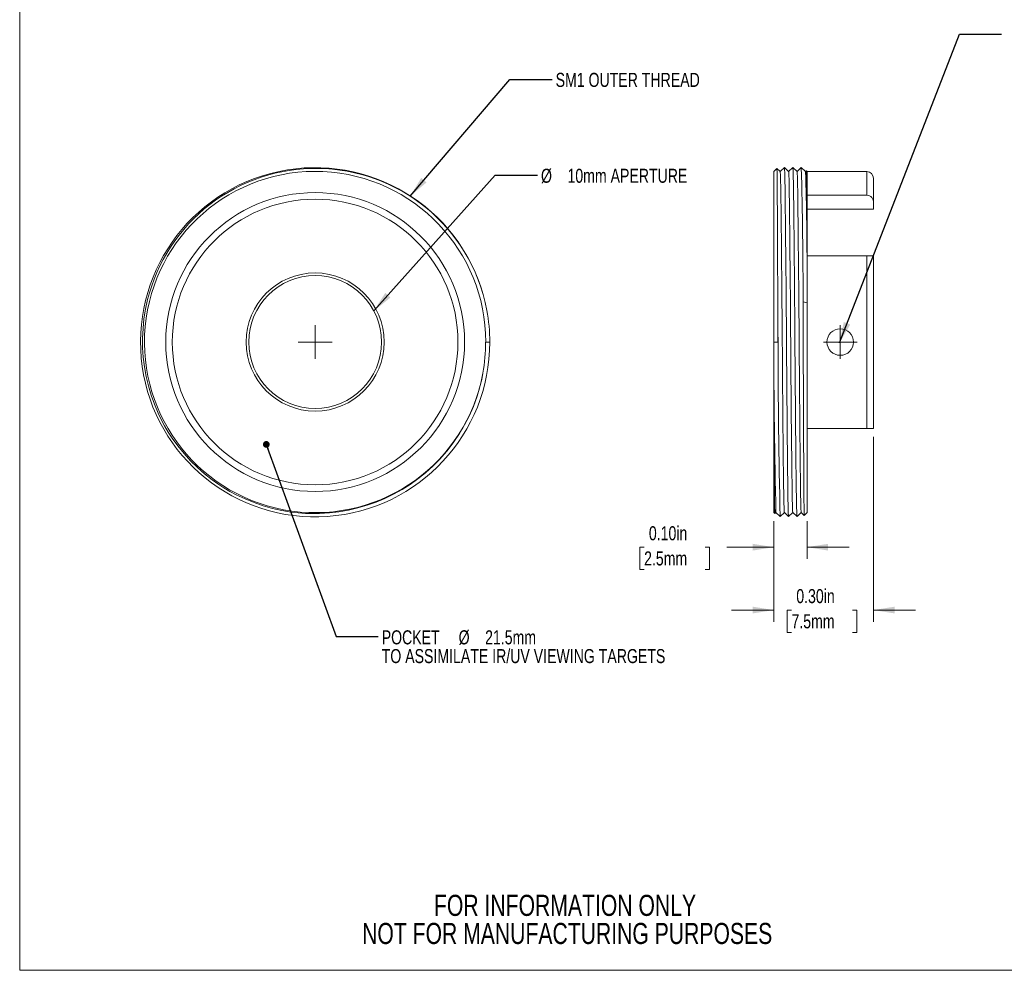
# Model space of a CAD drawing. Header units: inches. Extents: x -0.1 to 10.9, y 0 to 8.6.
# Tile 1 of 15: x 0.1 to 5.9, y 0 to 5.7. Entities that reach past the tile are written whole.
import ezdxf

# ---------------------------------------------------------------- set-up
doc = ezdxf.new("R2010")
doc.units = ezdxf.units.IN
doc.header["$MEASUREMENT"] = 0
doc.styles.add('SLDTEXTSTYLE0', font='TXT', dxfattribs={"width": 0.75})
doc.dimstyles.new('SLDDIMSTYLE0', dxfattribs={"dimtxt": 0.18, "dimasz": 0.04, "dimexe": 0, "dimexo": 0.0625, "dimgap": 0, "dimtad": 0, "dimtih": 1, "dimtoh": 1, "dimdec": 0, "dimrnd": 1e-09, "dimzin": 0, "dimdsep": 46, "dimtxsty": 'Standard', "dimblk1": 'DOT', "dimblk2": 'DOT', "dimsah": 1, "dimcen": 0.09, "dimadec": 0, "dimazin": 0, "dimtfac": 0.04, "dimtdec": 0, "dimtofl": 0, "dimtmove": 0, "dimatfit": 3, "dimldrblk": 'DOT', "dimfxl": 1, "dimfrac": 2, "dimtolj": 1, "dimtzin": 0, "dimarcsym": 0})
doc.dimstyles.new('SLDDIMSTYLE1', dxfattribs={"dimtxt": 0.18, "dimasz": 0.125, "dimexe": 0, "dimexo": 0.0625, "dimgap": 0, "dimtad": 0, "dimtih": 1, "dimtoh": 1, "dimdec": 0, "dimrnd": 1e-09, "dimzin": 0, "dimdsep": 46, "dimtxsty": 'Standard', "dimsah": 1, "dimcen": 0.09, "dimadec": 0, "dimazin": 0, "dimtfac": 0.125, "dimtdec": 0, "dimtofl": 0, "dimtmove": 0, "dimatfit": 3, "dimfxl": 1, "dimfrac": 2, "dimtolj": 1, "dimtzin": 0, "dimarcsym": 0})
doc.dimstyles.new('SLDDIMSTYLE2', dxfattribs={"dimtxt": 0.083333, "dimasz": 0.125, "dimexe": 0, "dimexo": 0.0625, "dimgap": 0.020833, "dimtad": 0, "dimtih": 1, "dimtoh": 1, "dimlfac": 0.5, "dimrnd": 1e-09, "dimzin": 0, "dimdsep": 46, "dimtxsty": 'SLDTEXTSTYLE0', "dimsah": 1, "dimcen": 0.09, "dimadec": 0, "dimazin": 0, "dimtfac": 1, "dimtmove": 0, "dimatfit": 0, "dimfxl": 1, "dimfrac": 2, "dimtolj": 1, "dimtzin": 12, "dimarcsym": 0})

# ---------------------------------------------------------------- blocks, each defined once
blk = doc.blocks.new('SW_NOTE_2')
at = {"color": 0, "linetype": 'Continuous', "lineweight": 0, "char_height": 0.125, "attachment_point": 2, "style": 'SLDTEXTSTYLE0'}
for s, insert in [('FOR INFORMATION ONLY', (0.9863, 0.1611)), ('NOT FOR MANUFACTURING PURPOSES', (0.9991, -0.0055))]:
    blk.add_mtext(s, dxfattribs=dict(at, insert=insert))
blk = doc.blocks.new('SW_NOTE_3')
at = {"color": 0, "linetype": 'Continuous', "lineweight": 0, "attachment_point": 1, "style": 'SLDTEXTSTYLE0'}
for s, insert, char_height in [('POCKET', (0.0201, 0.0371), 0.08333), ('%%c', (0.476, 0.0371), 0.08333), ('21.5mm', (0.633, 0.0371), 0.08333), ('TO ASSIMILATE IR/UV VIEWING TARGETS', (0.0201, -0.074), 0.083333)]:
    blk.add_mtext(s, dxfattribs=dict(at, insert=insert, char_height=char_height))
blk = doc.blocks.new('_DOT')
at = {"color": 0, "linetype": 'ByBlock', "lineweight": -2}
blk.add_line((-0.5, 0), (-1, 0), dxfattribs=at)
at = {"color": 0, "linetype": 'ByBlock', "const_width": 0.5}
blk.add_lwpolyline([(-0.25, 0, 1), (0.25, 0, 1)], format="xyb", close=True, dxfattribs=at)
blk = doc.blocks.new('SW_NOTE_4')
at = {"color": 0, "linetype": 'Continuous', "lineweight": 0, "attachment_point": 1, "style": 'SLDTEXTSTYLE0'}
for s, insert, char_height in [('%%c', (0.0211, 0.0385), 0.08333), ('10mm APERTURE', (0.1781, 0.0385), 0.083333)]:
    blk.add_mtext(s, dxfattribs=dict(at, insert=insert, char_height=char_height))
blk = doc.blocks.new('SW_CENTERMARKSYMBOL_0')
at = {"color": 0, "linetype": 'Continuous', "lineweight": 0}
for q in [(0, 0.1), (-0.1, 0), (0, -0.1), (0.1, 0)]:
    blk.add_line((0, 0), q, dxfattribs=at)
blk = doc.blocks.new('_D')
at = {"color": 174, "linetype": 'Continuous', "lineweight": 18, "true_color": 0x0000a0}
for p, q in [((4.5318, 2.6983), (4.5318, 2.4736)), ((4.7286, 2.6983), (4.7286, 2.4736)), ((3.7629, 2.5436), (3.7375, 2.5436)), ((3.7375, 2.5436), (3.7375, 2.4112)), ((4.1251, 2.5436), (4.1504, 2.5436)), ((4.1504, 2.5436), (4.1504, 2.4112)), ((4.5318, 2.5436), (4.2541, 2.5436)), ((4.7286, 2.5436), (4.9786, 2.5436)), ((3.7375, 2.4112), (3.7629, 2.4112)), ((4.1504, 2.4112), (4.1251, 2.4112))]:
    blk.add_line(p, q, dxfattribs=at)
for points in [[(4.5318, 2.5436), (4.4068, 2.5636), (4.4068, 2.5236)], [(4.7286, 2.5436), (4.8536, 2.5236), (4.8536, 2.5636)]]:
    blk.add_solid(points, dxfattribs=at)
at = {"color": 174, "linetype": 'Continuous', "lineweight": 18, "true_color": 0x0000a0, "char_height": 0.08333, "attachment_point": 1, "style": 'SLDTEXTSTYLE0'}
for s, insert in [('0.10in', (3.7913, 2.6679)), ('2.5mm', (3.7629, 2.5186))]:
    blk.add_mtext(s, dxfattribs=dict(at, insert=insert))
blk = doc.blocks.new('_D_1')
at = {"color": 174, "linetype": 'Continuous', "lineweight": 18, "true_color": 0x0000a0}
for p, q in [((5.1223, 3.1979), (5.1223, 2.1009)), ((4.5318, 2.6983), (4.5318, 2.1009)), ((4.5318, 2.1709), (4.2818, 2.1709)), ((4.6365, 2.1709), (4.6112, 2.1709)), ((4.6112, 2.1709), (4.6112, 2.0385)), ((4.9987, 2.1709), (5.0241, 2.1709)), ((5.0241, 2.1709), (5.0241, 2.0385)), ((5.1223, 2.1709), (5.3723, 2.1709)), ((4.6112, 2.0385), (4.6365, 2.0385)), ((5.0241, 2.0385), (4.9987, 2.0385))]:
    blk.add_line(p, q, dxfattribs=at)
for points in [[(4.5318, 2.1709), (4.4068, 2.1909), (4.4068, 2.1509)], [(5.1223, 2.1709), (5.2473, 2.1509), (5.2473, 2.1909)]]:
    blk.add_solid(points, dxfattribs=at)
at = {"color": 174, "linetype": 'Continuous', "lineweight": 18, "true_color": 0x0000a0, "char_height": 0.08333, "attachment_point": 1, "style": 'SLDTEXTSTYLE0'}
for s, insert in [('0.30in', (4.6649, 2.2952)), ('7.5mm', (4.6365, 2.1459))]:
    blk.add_mtext(s, dxfattribs=dict(at, insert=insert))
blk = doc.blocks.new('SW_CENTERMARKSYMBOL_1')
at = {"color": 0, "linetype": 'Continuous', "lineweight": 0}
for q in [(0, 0.1), (-0.1, 0), (0, -0.1), (0.1, 0)]:
    blk.add_line((0, 0), q, dxfattribs=at)

msp = doc.modelspace()

# ---------------------------------------------------------------- linework, layer by layer
at = {"color": 7, "linetype": 'Continuous', "lineweight": 18}
for p, q in [((0.0622, 8.4506), (0.0622, 0.0356)), ((4.5497, 4.789), (4.5318, 4.7711)), ((4.5694, 4.7697), (4.55, 4.7891)), ((4.5942, 4.7947), (4.5693, 4.7697)), ((4.6194, 4.7697), (4.5944, 4.7947)), ((4.6442, 4.7947), (4.6193, 4.7697)), ((4.6694, 4.7697), (4.6444, 4.7947)), ((4.6942, 4.7947), (4.6693, 4.7697)), ((4.7194, 4.7697), (4.6944, 4.7947)), ((4.5318, 3.7597), (4.5318, 4.7711)), ((4.7245, 4.7749), (4.7193, 4.7697)), ((4.7286, 4.7711), (4.7248, 4.7749)), ((4.7286, 4.7711), (4.7286, 4.3026)), ((5.083, 4.7697), (4.7286, 4.7697)), ((5.083, 4.6304), (5.083, 4.7697)), ((5.1223, 4.7303), (5.1223, 4.5844)), ((5.083, 4.6304), (4.7286, 4.6304)), ((5.1223, 4.5471), (5.1223, 4.5844)), ((5.1223, 4.5471), (4.7286, 4.5471)), ((4.7286, 4.3026), (4.7286, 4.1539)), ((5.083, 4.2715), (4.7286, 4.2715)), ((5.083, 3.2479), (5.083, 4.2715)), ((5.083, 4.2715), (5.1223, 4.2715)), ((5.1223, 4.2715), (5.1223, 3.2479)), ((4.7286, 4.1539), (4.7286, 4.1539)), ((4.7286, 4.1539), (4.7286, 3.992)), ((4.705, 3.9974), (4.7286, 3.992)), ((4.7286, 3.992), (4.7286, 2.7483)), ((2.8312, 3.9471), (2.8312, 3.9471)), ((4.5554, 3.9471), (4.5554, 3.9471)), ((2.8233, 3.7597), (2.8233, 3.7593)), ((2.8233, 3.7597), (2.8247, 3.7597)), ((2.8247, 3.7597), (2.8483, 3.7597)), ((4.5318, 3.7597), (4.5554, 3.7597)), ((4.5318, 3.7593), (4.5318, 3.5759)), ((4.5568, 3.7597), (4.5554, 3.7597)), ((4.5318, 2.7483), (4.5318, 3.5759)), ((5.083, 3.2479), (4.7286, 3.2479)), ((5.1223, 3.2479), (5.083, 3.2479)), ((4.5318, 2.7483), (4.5372, 2.7429)), ((4.5374, 2.7428), (4.5443, 2.7497)), ((4.5442, 2.7497), (4.5692, 2.7247)), ((4.5694, 2.7247), (4.5943, 2.7497)), ((4.5942, 2.7497), (4.6192, 2.7247)), ((4.6194, 2.7247), (4.6443, 2.7497)), ((4.6442, 2.7497), (4.6692, 2.7247)), ((4.6694, 2.7247), (4.6943, 2.7497)), ((4.6942, 2.7497), (4.712, 2.7319)), ((4.7123, 2.7319), (4.7286, 2.7483)), ((10.9445, 0.0356), (0.0622, 0.0356))]:
    msp.add_line(p, q, dxfattribs=at)
at = {"color": 7, "linetype": 'Continuous', "lineweight": 18, "flags": 128}
for points in [[(2.8079, 3.5759), (2.8004, 3.5385), (2.7914, 3.5013), (2.7727, 3.4379), (2.751, 3.3784), (2.7255, 3.3204), (2.6987, 3.2681), (2.6689, 3.2175), (2.632, 3.1627), (2.5933, 3.1126), (2.5515, 3.0649), (2.5102, 3.0232), (2.4665, 2.9839), (2.4225, 2.9486), (2.3767, 2.9158), (2.3285, 2.8853), (2.2786, 2.8576), (2.227, 2.8325), (2.174, 2.8104), (2.1207, 2.7917), (2.0665, 2.7759), (2.0108, 2.763), (1.9545, 2.7532), (1.8974, 2.7466), (1.84, 2.7432), (1.7978, 2.7428), (1.7556, 2.7442), (1.7134, 2.7473), (1.6713, 2.7521), (1.6155, 2.7614), (1.5603, 2.7737), (1.5051, 2.7892), (1.451, 2.8079), (1.3976, 2.8297), (1.3456, 2.8545), (1.3085, 2.8745), (1.2721, 2.8961), (1.2367, 2.9191), (1.2022, 2.9437), (1.1577, 2.9787), (1.1152, 3.0161), (1.0744, 3.0563), (1.036, 3.0987), (0.9997, 3.1435), (0.966, 3.1903), (0.943, 3.2258), (0.9214, 3.2624), (0.9014, 3.2998), (0.8829, 3.3381), (0.8606, 3.3904), (0.8414, 3.4438), (0.8249, 3.499), (0.8116, 3.5549), (0.8014, 3.6119), (0.7944, 3.6693), (0.7908, 3.726), (0.7903, 3.7829), (0.793, 3.8403), (0.7989, 3.8975), (0.8081, 3.9547), (0.8205, 4.0112), (0.8316, 4.0522), (0.8445, 4.0927), (0.859, 4.1328), (0.8752, 4.1722), (0.893, 4.211), (0.9124, 4.2489), (0.9336, 4.2864), (0.9563, 4.3229), (0.9807, 4.3587), (1.0066, 4.3935), (1.0343, 4.4274), (1.0633, 4.4601), (1.0928, 4.4907), (1.1237, 4.5201), (1.1557, 4.5482), (1.189, 4.575), (1.2233, 4.6003), (1.2587, 4.6243), (1.2953, 4.6469), (1.3328, 4.6679), (1.3715, 4.6875), (1.4111, 4.7055), (1.4517, 4.7219), (1.4929, 4.7366), (1.5336, 4.7492), (1.5749, 4.7602), (1.6166, 4.7694), (1.6588, 4.7768), (1.7012, 4.7826), (1.7438, 4.7865), (1.7869, 4.7887), (1.83, 4.7891), (1.8735, 4.7876), (1.9169, 4.7843), (1.9605, 4.7792), (2.0039, 4.7721), (2.0458, 4.7635), (2.0874, 4.7531), (2.1289, 4.7409), (2.1697, 4.727), (2.2104, 4.7112), (2.2504, 4.6937), (2.2898, 4.6744), (2.3285, 4.6534), (2.3651, 4.6314), (2.4008, 4.6079), (2.4356, 4.583), (2.4693, 4.5565), (2.502, 4.5287), (2.5334, 4.4996), (2.5638, 4.4689), (2.593, 4.4371), (2.621, 4.4036), (2.6476, 4.3691), (2.6729, 4.3332), (2.6967, 4.2962), (2.7199, 4.2564), (2.7413, 4.2154), (2.761, 4.1735), (2.7787, 4.1307), (2.7949, 4.086), (2.8091, 4.0405), (2.8212, 3.9941), (2.8312, 3.9471)], [(4.5499, 4.789), (4.5499, 4.7891), (4.5501, 4.7876), (4.5503, 4.7843), (4.5504, 4.7792), (4.5506, 4.7721), (4.5508, 4.7635), (4.551, 4.7531), (4.5511, 4.7409), (4.5513, 4.7269), (4.5515, 4.7112), (4.5516, 4.6937), (4.5518, 4.6744), (4.5519, 4.6534), (4.5521, 4.6314), (4.5522, 4.6079), (4.5524, 4.583), (4.5526, 4.5565), (4.5527, 4.5287), (4.5529, 4.4995), (4.553, 4.469), (4.5532, 4.437), (4.5534, 4.4037), (4.5536, 4.369), (4.5537, 4.3332), (4.5539, 4.2962), (4.5541, 4.2564), (4.5543, 4.2154), (4.5545, 4.1735), (4.5547, 4.1307), (4.5549, 4.086), (4.555, 4.0405), (4.5552, 3.9941), (4.5554, 3.9471)], [(4.6192, 2.725), (4.6187, 2.7268), (4.6182, 2.7332), (4.6177, 2.7438), (4.6172, 2.7584), (4.6167, 2.7768), (4.6162, 2.799), (4.6157, 2.8245), (4.6153, 2.8507), (4.6149, 2.8793), (4.6145, 2.9111), (4.6141, 2.9459), (4.6136, 2.9837), (4.6131, 3.0245), (4.6126, 3.0722), (4.6121, 3.1229), (4.6116, 3.1765), (4.611, 3.2326), (4.6105, 3.2909), (4.61, 3.3511), (4.6094, 3.4127), (4.609, 3.4701), (4.6085, 3.5281), (4.6081, 3.5863), (4.6076, 3.6445), (4.6072, 3.7024), (4.6068, 3.7597), (4.6064, 3.8185), (4.6059, 3.8779), (4.6055, 3.9377), (4.605, 3.9974), (4.6045, 4.0592), (4.604, 4.1204), (4.6035, 4.1804), (4.603, 4.2389), (4.6024, 4.2957), (4.6019, 4.3493), (4.6014, 4.4005), (4.6009, 4.4491), (4.6004, 4.4949), (4.5999, 4.5392), (4.5994, 4.58), (4.599, 4.6173), (4.5985, 4.6508), (4.5981, 4.6809), (4.5976, 4.7081), (4.5971, 4.7319), (4.5967, 4.7507), (4.5962, 4.7663), (4.5957, 4.7786), (4.5953, 4.7875), (4.5948, 4.7929), (4.5944, 4.7944)], [(4.6692, 2.725), (4.6687, 2.7268), (4.6682, 2.7332), (4.6677, 2.7438), (4.6672, 2.7584), (4.6667, 2.7768), (4.6662, 2.799), (4.6657, 2.8245), (4.6653, 2.8507), (4.6649, 2.8793), (4.6645, 2.9111), (4.6641, 2.9459), (4.6636, 2.9837), (4.6631, 3.0245), (4.6626, 3.0722), (4.6621, 3.1229), (4.6616, 3.1765), (4.661, 3.2326), (4.6605, 3.2909), (4.66, 3.3511), (4.6594, 3.4127), (4.659, 3.4701), (4.6585, 3.5281), (4.6581, 3.5863), (4.6576, 3.6445), (4.6572, 3.7024), (4.6568, 3.7597), (4.6564, 3.8185), (4.6559, 3.8779), (4.6555, 3.9377), (4.655, 3.9974), (4.6545, 4.0592), (4.654, 4.1204), (4.6535, 4.1804), (4.653, 4.2389), (4.6524, 4.2957), (4.6519, 4.3493), (4.6514, 4.4005), (4.6509, 4.4491), (4.6504, 4.4949), (4.6499, 4.5392), (4.6494, 4.58), (4.649, 4.6173), (4.6485, 4.6508), (4.6481, 4.6809), (4.6476, 4.7081), (4.6471, 4.7319), (4.6467, 4.7507), (4.6462, 4.7663), (4.6457, 4.7786), (4.6453, 4.7875), (4.6448, 4.7929), (4.6444, 4.7944)], [(4.5942, 2.75), (4.5937, 2.7518), (4.5932, 2.758), (4.5927, 2.7683), (4.5922, 2.7826), (4.5917, 2.8006), (4.5912, 2.8222), (4.5907, 2.8471), (4.5903, 2.8726), (4.5899, 2.9006), (4.5895, 2.9316), (4.5891, 2.9656), (4.5886, 3.0025), (4.5881, 3.0423), (4.5876, 3.0888), (4.5871, 3.1383), (4.5866, 3.1906), (4.586, 3.2453), (4.5855, 3.3023), (4.585, 3.361), (4.5844, 3.4211), (4.584, 3.4771), (4.5835, 3.5336), (4.5831, 3.5905), (4.5826, 3.6473), (4.5822, 3.7038), (4.5818, 3.7597), (4.5814, 3.8157), (4.581, 3.8722), (4.5805, 3.9291), (4.5801, 3.986), (4.5796, 4.0426), (4.5791, 4.0987), (4.5786, 4.1539), (4.5781, 4.2134), (4.5776, 4.2712), (4.577, 4.3268), (4.5765, 4.3798), (4.5759, 4.43), (4.5754, 4.4771), (4.5749, 4.5204), (4.5744, 4.5602), (4.574, 4.5966), (4.5735, 4.6293), (4.5731, 4.6587), (4.5726, 4.6851), (4.5721, 4.7084), (4.5717, 4.7268), (4.5712, 4.742), (4.5707, 4.754), (4.5703, 4.7627), (4.5698, 4.7679), (4.5694, 4.7694)], [(4.6442, 2.75), (4.6437, 2.7518), (4.6432, 2.758), (4.6427, 2.7683), (4.6422, 2.7826), (4.6417, 2.8006), (4.6412, 2.8222), (4.6407, 2.8471), (4.6403, 2.8726), (4.6399, 2.9006), (4.6395, 2.9316), (4.6391, 2.9656), (4.6386, 3.0025), (4.6381, 3.0423), (4.6376, 3.0888), (4.6371, 3.1383), (4.6366, 3.1906), (4.636, 3.2453), (4.6355, 3.3023), (4.635, 3.361), (4.6344, 3.4211), (4.634, 3.4771), (4.6335, 3.5336), (4.6331, 3.5905), (4.6326, 3.6473), (4.6322, 3.7038), (4.6318, 3.7597), (4.6314, 3.8157), (4.631, 3.8722), (4.6305, 3.9291), (4.6301, 3.986), (4.6296, 4.0426), (4.6291, 4.0987), (4.6286, 4.1539), (4.6281, 4.2134), (4.6276, 4.2712), (4.627, 4.3268), (4.6265, 4.3798), (4.6259, 4.43), (4.6254, 4.4771), (4.6249, 4.5204), (4.6244, 4.5602), (4.624, 4.5966), (4.6235, 4.6293), (4.6231, 4.6587), (4.6226, 4.6851), (4.6221, 4.7084), (4.6217, 4.7268), (4.6212, 4.742), (4.6207, 4.754), (4.6203, 4.7627), (4.6198, 4.7679), (4.6194, 4.7694)], [(4.6942, 2.75), (4.6937, 2.7518), (4.6932, 2.758), (4.6927, 2.7683), (4.6922, 2.7826), (4.6917, 2.8006), (4.6912, 2.8222), (4.6907, 2.8471), (4.6903, 2.8726), (4.6899, 2.9006), (4.6895, 2.9316), (4.6891, 2.9656), (4.6886, 3.0025), (4.6881, 3.0423), (4.6876, 3.0888), (4.6871, 3.1383), (4.6866, 3.1906), (4.686, 3.2453), (4.6855, 3.3023), (4.685, 3.361), (4.6844, 3.4211), (4.684, 3.4771), (4.6835, 3.5336), (4.6831, 3.5905), (4.6826, 3.6473), (4.6822, 3.7038), (4.6818, 3.7597), (4.6814, 3.8157), (4.681, 3.8722), (4.6805, 3.9291), (4.6801, 3.986), (4.6796, 4.0426), (4.6791, 4.0987), (4.6786, 4.1539), (4.6781, 4.2134), (4.6776, 4.2712), (4.677, 4.3268), (4.6765, 4.3798), (4.6759, 4.43), (4.6754, 4.4771), (4.6749, 4.5204), (4.6744, 4.5602), (4.674, 4.5966), (4.6735, 4.6293), (4.6731, 4.6587), (4.6726, 4.6851), (4.6721, 4.7084), (4.6717, 4.7268), (4.6712, 4.742), (4.6707, 4.754), (4.6703, 4.7627), (4.6698, 4.7679), (4.6694, 4.7694)], [(4.7121, 2.732), (4.7121, 2.732), (4.7119, 2.7337), (4.7117, 2.7372), (4.7115, 2.7425), (4.7114, 2.7497), (4.7112, 2.7588), (4.711, 2.7693), (4.7109, 2.7816), (4.7107, 2.7956), (4.7105, 2.8113), (4.7104, 2.8286), (4.7102, 2.8476), (4.7101, 2.8682), (4.7099, 2.8906), (4.7098, 2.9145), (4.7096, 2.9401), (4.7094, 2.9672), (4.7093, 2.9959), (4.7091, 3.0251), (4.7089, 3.0556), (4.7088, 3.0874), (4.7086, 3.1205), (4.7084, 3.1545), (4.7082, 3.1898), (4.7081, 3.2261), (4.7079, 3.2637), (4.7077, 3.3022), (4.7075, 3.3417), (4.7074, 3.3822), (4.7072, 3.4234), (4.707, 3.4641), (4.7069, 3.5054), (4.7067, 3.5472), (4.7065, 3.5894), (4.7064, 3.6318), (4.7062, 3.6747), (4.706, 3.7178), (4.7059, 3.7612), (4.7057, 3.8048), (4.7056, 3.8486), (4.7054, 3.8923), (4.7053, 3.9359), (4.705, 3.9958), (4.705, 3.9974)], [(4.5554, 3.9471), (4.5554, 3.9239), (4.5554, 3.9006), (4.5554, 3.8772), (4.5554, 3.8538), (4.5554, 3.8303), (4.5554, 3.8068), (4.5554, 3.7832), (4.5554, 3.7597)], [(4.5568, 3.7597), (4.5563, 3.8216), (4.5559, 3.8842), (4.5554, 3.9471)]]:
    msp.add_lwpolyline(points, dxfattribs=at)
at = {"color": 7, "linetype": 'Continuous', "lineweight": 18}
for centre, radius in [((1.8133, 3.7597), 0.8858), ((1.8133, 3.7597), 0.8465), ((1.8133, 3.7597), 0.4094), ((1.8133, 3.7597), 0.3937), ((4.9255, 3.7597), 0.0787)]:
    msp.add_circle(centre, radius, dxfattribs=at)
for centre, radius, start, end in [((1.8134, 3.7582), 1.0349, 15.89635, 0.08126), ((-25.3088, 3.9945), 30.0139, 0.00557, 1.52722), ((1.8133, 3.7597), 1.0114, 0, 349.53249), ((-13.1547, 4.1921), 17.8833, 359.87767, 1.85013), ((-19.2923, 4.3358), 24.021, 359.9208, 1.04699), ((5.083, 4.7303), 0.0394, 0, 90), ((5.0801, 4.5881), 0.0424, 354.97408, 86.15377), ((1.8133, 3.7597), 1.035, 0, 10.43051), ((1.8092, 3.7524), 1.0141, 349.97742, 0.38977), ((49.0247, 3.8025), 44.493, 180.05561, 181.35558), ((51.2732, 3.8037), 46.7164, 180.05395, 181.32313), ((66.7235, 3.5745), 62.1917, 179.998694, 180.766131)]:
    msp.add_arc(centre, radius, start, end, dxfattribs=at)

# ---------------------------------------------------------------- block references
at = {"color": 7, "linetype": 'Continuous', "lineweight": 0}
for name, p in [('SW_NOTE_4', (3.1307, 4.7483)), ('SW_CENTERMARKSYMBOL_0', (1.8133, 3.7597)), ('SW_CENTERMARKSYMBOL_1', (4.9255, 3.7597)), ('SW_NOTE_3', (2.1877, 2.0138)), ('SW_NOTE_2', (2.3079, 0.322))]:
    msp.add_blockref(name, p, dxfattribs=at)

# ---------------------------------------------------------------- texts
at = {"color": 7, "linetype": 'Continuous', "lineweight": 0, "insert": (3.2386, 5.3551), "char_height": 0.083333, "attachment_point": 1, "style": 'SLDTEXTSTYLE0'}
msp.add_mtext('SM1 OUTER THREAD', dxfattribs=at)

# ---------------------------------------------------------------- dimensions: what is measured, and where the dimension line sits
at = {"color": 174, "linetype": 'Continuous', "lineweight": 18, "true_color": 0x0000a0}
for base, p2, picture, middle in [((5.1223, 2.1709), (5.1223, 3.2479), '_D_1', (4.8176, 2.1709)), ((4.7286, 2.5436), (4.7286, 2.7483), '_D', (3.944, 2.5436))]:
    dim = msp.add_linear_dim(base=base, p1=(4.5318, 2.7483), p2=p2, dimstyle='SLDDIMSTYLE2', dxfattribs=at)
    dim.commit()
    dim.dimension.update_dxf_attribs({"geometry": picture, "text_midpoint": middle, "dimtype": 160})

# ---------------------------------------------------------------- leaders
at = {"color": 7, "linetype": 'Continuous', "lineweight": 0}
for points, dimstyle in [([(4.9206, 3.7541), (5.6317, 5.5843), (5.8817, 5.5843)], 'SLDDIMSTYLE1'), ([(2.3766, 4.624), (2.9672, 5.3166), (3.2172, 5.3166)], 'SLDDIMSTYLE1'), ([(2.1611, 3.9441), (2.8807, 4.7483), (3.1307, 4.7483)], 'SLDDIMSTYLE1'), ([(1.5238, 3.1528), (1.9377, 2.0138), (2.1877, 2.0138)], 'SLDDIMSTYLE0')]:
    msp.add_leader(points, dimstyle=dimstyle, dxfattribs=at)

doc.saveas('drawing.dxf')
